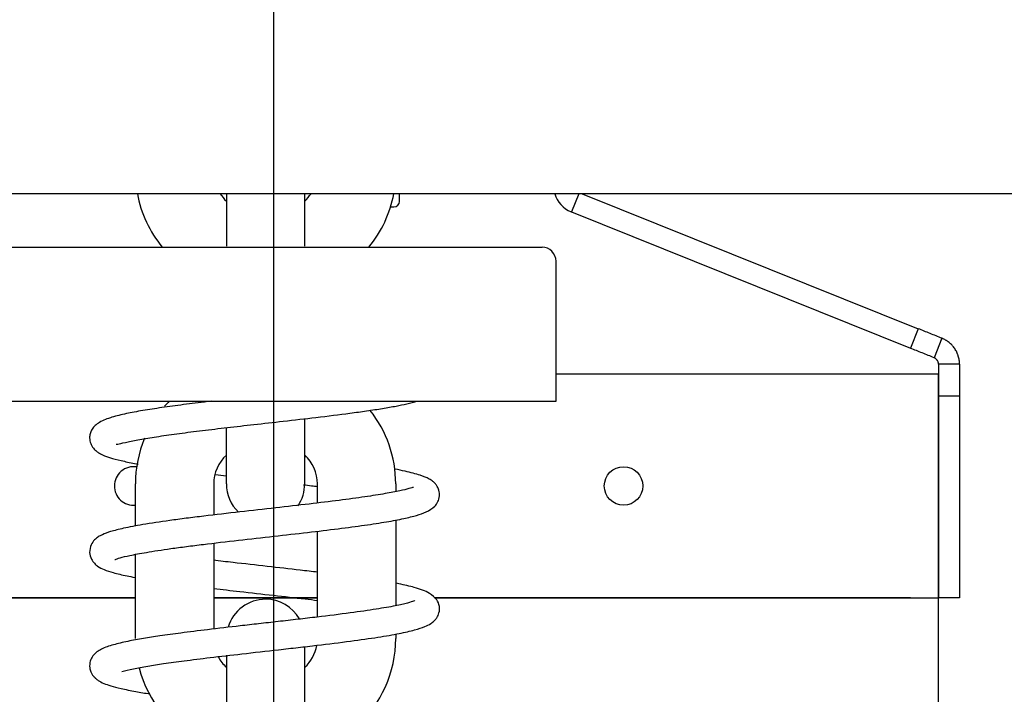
# Model space of a CAD drawing. Header units: millimetres. Extents: x -241 to 2698, y 66 to 2144.
# Tile 39 of 45: x 1449 to 1589, y 1303 to 1399. Entities that reach past the tile are written whole.
import ezdxf

# ---------------------------------------------------------------- set-up
doc = ezdxf.new("R2010")
doc.units = ezdxf.units.MM
doc.dimstyles.get("Standard").update_dxf_attribs({"dimtxt": 20, "dimasz": 10, "dimexe": 9, "dimexo": 9, "dimgap": 10, "dimtad": 0, "dimtih": 1, "dimtoh": 1, "dimdsep": 46, "dimtxsty": 'Standard', "dimcen": 0.09, "dimadec": 0, "dimazin": 0, "dimtfac": 1, "dimtofl": 0, "dimtmove": 0, "dimatfit": 3, "dimfxl": 0, "dimtolj": 1, "dimtzin": 0, "dimarcsym": 0})

# ---------------------------------------------------------------- blocks, each defined once
blk = doc.blocks.new('*D9')
at = {"color": 0, "lineweight": -2}
for p, q in [((851.42, 1694.59), (1066.31, 1694.59)), ((1057.31, 1684.59), (1057.31, 1366.76)), ((1057.31, 1008.94), (1057.31, 1326.76)), ((1474.71, 998.94), (1048.31, 998.94))]:
    blk.add_line(p, q, dxfattribs=at)
at = {"color": 0, "lineweight": 18}
for points in [[(1055.64, 1684.59), (1058.98, 1684.59), (1057.31, 1694.59)], [(1055.64, 1008.94), (1058.98, 1008.94), (1057.31, 998.94)]]:
    blk.add_solid(points, dxfattribs=at)
at = {"layer": 'Defpoints', "color": 0, "lineweight": 18}
for p in [(842.42, 1694.59), (1057.31, 1694.59), (1483.71, 998.94)]:
    blk.add_point(p, dxfattribs=at)
at = {"color": 0, "lineweight": 18, "insert": (1057.31, 1346.76), "char_height": 20, "attachment_point": 5}
blk.add_mtext('\\A1;695', dxfattribs=at)
blk = doc.blocks.new('*D15')
at = {"color": 0, "lineweight": -2}
for p, q in [((1484.86, 1654.05), (1484.86, 869.52)), ((1226.71, 1367.55), (1226.71, 869.52)), ((1236.71, 878.52), (1319.12, 878.52)), ((1474.86, 878.52), (1392.46, 878.52))]:
    blk.add_line(p, q, dxfattribs=at)
at = {"color": 0, "lineweight": 18}
for points in [[(1236.71, 880.19), (1236.71, 876.86), (1226.71, 878.52)], [(1474.86, 880.19), (1474.86, 876.86), (1484.86, 878.52)]]:
    blk.add_solid(points, dxfattribs=at)
at = {"layer": 'Defpoints', "color": 0, "lineweight": 18}
for p in [(1484.86, 1663.05), (1226.71, 1376.55), (1484.86, 878.52)]:
    blk.add_point(p, dxfattribs=at)
at = {"color": 0, "lineweight": 18, "insert": (1355.79, 878.52), "char_height": 20, "attachment_point": 5}
blk.add_mtext('\\A1;258', dxfattribs=at)
blk = doc.blocks.new('*D16')
at = {"color": 0, "lineweight": -2}
for p, q in [((1226.71, 1367.55), (1226.71, 825.55)), ((1819.71, 1367.55), (1819.71, 825.55)), ((1236.71, 834.55), (1486.55, 834.55)), ((1809.71, 834.55), (1559.88, 834.55))]:
    blk.add_line(p, q, dxfattribs=at)
at = {"color": 0, "lineweight": 18}
for points in [[(1236.71, 836.22), (1236.71, 832.89), (1226.71, 834.55)], [(1809.71, 836.22), (1809.71, 832.89), (1819.71, 834.55)]]:
    blk.add_solid(points, dxfattribs=at)
at = {"layer": 'Defpoints', "color": 0, "lineweight": 18}
for p in [(1226.71, 1376.55), (1819.71, 1376.55), (1226.71, 834.55)]:
    blk.add_point(p, dxfattribs=at)
at = {"color": 0, "lineweight": 18, "insert": (1523.21, 834.55), "char_height": 20, "attachment_point": 5}
blk.add_mtext('\\A1;593', dxfattribs=at)

msp = doc.modelspace()

# ---------------------------------------------------------------- linework, layer by layer
for p, q in [((1724.765, 1374.05), (1321.765, 1374.05)), ((1724.765, 1374.05), (1321.765, 1374.05)), ((1478.115, 1374.05), (1478.115, 1366.57)), ((1489.315, 1366.57), (1489.315, 1374.05)), ((1502.865, 1372.95), (1502.865, 1374.05)), ((1528.476, 1374.05), (1527.427, 1371.438)), ((1528.973, 1374.05), (1576.962, 1354.759)), ((1501.567, 1372.15), (1501.815, 1372.15)), ((1501.815, 1372.15), (1502.065, 1372.15)), ((1527.427, 1371.438), (1527.373, 1371.46)), ((1527.427, 1371.438), (1575.843, 1351.975)), ((1444.215, 1366.406), (1523.215, 1366.406)), ((1525.215, 1344.406), (1525.215, 1364.406)), ((1576.962, 1354.759), (1575.843, 1351.975)), ((1580.357, 1353.394), (1579.238, 1350.611)), ((1579.865, 1349.683), (1579.865, 1348.3)), ((1582.865, 1349.683), (1579.865, 1349.683)), ((1582.865, 1349.683), (1582.865, 1345.11)), ((1525.215, 1348.3), (1575.865, 1348.3)), ((1575.865, 1348.3), (1579.865, 1348.3)), ((1579.865, 1316.3), (1579.865, 1348.3)), ((1579.865, 1348.3), (1579.865, 1316.3)), ((1582.865, 1345.11), (1579.865, 1345.11)), ((1582.865, 1345.11), (1582.865, 1316.3)), ((1442.215, 1344.406), (1525.215, 1344.406)), ((1489.315, 1332.606), (1489.315, 1341.88)), ((1478.115, 1332.606), (1478.115, 1340.601)), ((1465.115, 1326.574), (1465.115, 1332.606)), ((1476.315, 1332.606), (1476.315, 1328.153)), ((1491.115, 1329.861), (1491.115, 1332.606)), ((1502.315, 1332.606), (1502.315, 1331.488)), ((1502.315, 1327.425), (1502.315, 1315.19)), ((1491.115, 1313.571), (1491.115, 1325.833)), ((1476.315, 1324.127), (1476.315, 1311.871)), ((1465.115, 1310.506), (1465.115, 1322.52)), ((1389.865, 1316.3), (1465.117, 1316.3)), ((1465.115, 1316.3), (1393.865, 1316.3)), ((1491.112, 1316.3), (1476.316, 1316.3)), ((1476.318, 1316.3), (1491.114, 1316.3)), ((1507.858, 1316.3), (1579.865, 1316.3)), ((1575.865, 1316.3), (1507.859, 1316.3)), ((1582.865, 1316.3), (1579.865, 1316.3)), ((1579.865, 923.3), (1579.865, 1316.3)), ((1502.315, 1311.141), (1502.315, 1310.506)), ((1489.315, 1299.306), (1489.315, 1309.375)), ((1478.115, 1308.147), (1478.115, 1299.306))]:
    msp.add_line(p, q)
msp.add_circle((1534.865, 1332.3), 2.75)
for centre, radius, start, end in [((1481.915, 1377.106), 16.8, 190.47937, 219.56203), ((1481.915, 1377.106), 5.6, 213.06515, 227.26687), ((1485.515, 1377.106), 5.6, 312.73312, 326.93484), ((1485.515, 1377.106), 16.8, 320.43797, 349.52062), ((1528.865, 1375.171), 4, 196.27702, 248.10025), ((1502.065, 1372.95), 0.8, 270, 0), ((1523.215, 1364.406), 2, 0, 90), ((1481.915, 1332.606), 16.8, 135.38109, 138.76172), ((1485.515, 1332.606), 16.8, 0, 38.66625), ((1481.915, 1332.606), 16.8, 157.08797, 180), ((1481.915, 1332.606), 5.6, 132.73312, 180), ((1485.515, 1332.606), 5.6, 0, 47.26688), ((1464.865, 1332.3), 2.75, 81.12938, 180), ((1464.865, 1332.3), 2.75, 180, 275.22), ((1483.715, 1332.606), 5.6, 180, 226.23047), ((1483.715, 1332.606), 5.6, 325.87593, 0), ((1483.715, 1310.506), 5.6, 90, 163.15454), ((1483.715, 1310.506), 5.6, 30.09657, 90), ((1485.515, 1310.506), 16.8, 311.45484, 0), ((1485.515, 1310.506), 5.6, 312.73312, 349.70062), ((1481.915, 1310.506), 5.6, 207.89016, 227.26687), ((1481.915, 1310.506), 16.8, 194.41688, 245.18953)]:
    msp.add_arc(centre, radius, start, end)
for points, knots in [([(1580.357, 1353.394), (1580.075, 1353.507), (1579.794, 1353.62), (1579.23, 1353.847), (1578.948, 1353.961), (1578.099, 1354.302), (1577.532, 1354.53), (1576.962, 1354.759)], [0, 0, 0, 0, 0.25, 0.25, 0.5, 0.5, 1, 1, 1, 1]), ([(1582.865, 1349.683), (1582.865, 1349.779), (1582.861, 1349.876), (1582.847, 1350.069), (1582.837, 1350.165), (1582.794, 1350.455), (1582.752, 1350.648), (1582.68, 1350.886), (1582.664, 1350.934), (1582.64, 1351.005), (1582.631, 1351.029), (1582.614, 1351.076), (1582.57, 1351.194), (1582.521, 1351.309), (1582.392, 1351.58), (1582.293, 1351.753), (1582.125, 1352.003), (1582.065, 1352.084), (1581.971, 1352.203), (1581.939, 1352.242), (1581.874, 1352.319), (1581.84, 1352.356), (1581.671, 1352.541), (1581.525, 1352.677), (1581.293, 1352.863), (1581.214, 1352.922), (1581.092, 1353.006), (1581.05, 1353.033), (1580.967, 1353.086), (1580.924, 1353.112), (1580.796, 1353.187), (1580.71, 1353.233), (1580.535, 1353.319), (1580.446, 1353.358), (1580.357, 1353.394)], [0, 0, 0, 0, 0.0625, 0.0625, 0.125, 0.125, 0.25, 0.25, 0.28125, 0.28125, 0.296875, 0.296875, 0.3125, 0.375, 0.375, 0.5, 0.5, 0.5625, 0.5625, 0.59375, 0.59375, 0.625, 0.625, 0.75, 0.75, 0.8125, 0.8125, 0.84375, 0.84375, 0.875, 0.875, 0.9375, 0.9375, 1, 1, 1, 1]), ([(1579.238, 1350.611), (1578.956, 1350.724), (1578.675, 1350.837), (1578.111, 1351.064), (1577.829, 1351.177), (1576.98, 1351.518), (1576.413, 1351.746), (1575.843, 1351.975)], [0, 0, 0, 0, 0.25, 0.25, 0.5, 0.5, 1, 1, 1, 1]), ([(1579.865, 1349.683), (1579.865, 1349.724), (1579.862, 1349.768), (1579.85, 1349.859), (1579.841, 1349.906), (1579.813, 1350.003), (1579.796, 1350.052), (1579.768, 1350.113), (1579.762, 1350.125), (1579.75, 1350.149), (1579.743, 1350.161), (1579.723, 1350.196), (1579.709, 1350.22), (1579.663, 1350.287), (1579.63, 1350.329), (1579.557, 1350.407), (1579.518, 1350.442), (1579.458, 1350.488), (1579.438, 1350.503), (1579.397, 1350.53), (1579.377, 1350.542), (1579.316, 1350.577), (1579.276, 1350.595), (1579.238, 1350.611)], [0, 0, 0, 0, 0.125, 0.125, 0.25, 0.25, 0.375, 0.375, 0.40625, 0.40625, 0.4375, 0.4375, 0.5, 0.5, 0.625, 0.625, 0.75, 0.75, 0.8125, 0.8125, 0.875, 0.875, 1, 1, 1, 1]), ([(1475.982, 1344.405), (1475.642, 1344.364), (1474.128, 1344.183), (1471.552, 1343.861), (1468.498, 1343.441), (1465.8, 1343.016), (1463.47, 1342.574), (1461.398, 1342.044), (1460.021, 1341.454), (1459.249, 1340.849), (1458.871, 1340.356), (1458.634, 1339.813), (1458.541, 1339.06), (1458.689, 1338.357), (1459.088, 1337.683), (1459.566, 1337.24), (1460.052, 1336.92), (1460.761, 1336.58), (1461.888, 1336.204), (1463.459, 1335.818), (1464.808, 1335.556), (1465.528, 1335.428)], [0, 0, 0, 0, 0.0229005, 0.103001, 0.1823783, 0.2609702, 0.3390077, 0.4216901, 0.5129241, 0.5560614, 0.5901952, 0.6153557, 0.6367311, 0.6662559, 0.6969267, 0.7247, 0.752086, 0.7989483, 0.8583411, 0.9301899, 1, 1, 1, 1]), ([(1475.982, 1344.405), (1475.642, 1344.364), (1474.128, 1344.183), (1471.552, 1343.861), (1468.498, 1343.441), (1465.8, 1343.016), (1463.47, 1342.574), (1461.398, 1342.044), (1460.021, 1341.454), (1459.249, 1340.849), (1458.871, 1340.356), (1458.634, 1339.813), (1458.541, 1339.06), (1458.689, 1338.357), (1459.088, 1337.683), (1459.566, 1337.24), (1460.052, 1336.92), (1460.761, 1336.58), (1461.888, 1336.204), (1463.459, 1335.818), (1464.808, 1335.556), (1465.528, 1335.428)], [0, 0, 0, 0, 0.0229005, 0.103001, 0.1823783, 0.2609702, 0.3390077, 0.4216901, 0.5129241, 0.5560614, 0.5901952, 0.6153557, 0.6367311, 0.6662559, 0.6969267, 0.7247, 0.752086, 0.7989483, 0.8583411, 0.9301899, 1, 1, 1, 1]), ([(1462.383, 1338.276), (1462.398, 1338.263), (1462.477, 1338.252), (1462.86, 1338.324), (1463.906, 1338.576), (1465.925, 1338.979), (1468.41, 1339.384), (1471.368, 1339.802), (1474.674, 1340.223), (1478.254, 1340.647), (1482.148, 1341.09), (1486.434, 1341.571), (1491.137, 1342.111), (1495.123, 1342.603), (1498.229, 1343.031), (1500.444, 1343.368), (1502.346, 1343.699), (1504.006, 1344.038), (1504.932, 1344.273), (1505.379, 1344.404), (1505.383, 1344.405)], [0, 0, 0, 0, 0.0193626, 0.0563853, 0.125503, 0.189078, 0.2523535, 0.3158031, 0.3795768, 0.4437171, 0.5086625, 0.5807523, 0.6621229, 0.7529191, 0.8019954, 0.8534823, 0.9031204, 0.9477945, 0.9995963, 1, 1, 1, 1]), ([(1462.383, 1338.276), (1462.398, 1338.263), (1462.477, 1338.252), (1462.86, 1338.324), (1463.906, 1338.576), (1465.925, 1338.979), (1468.41, 1339.384), (1471.368, 1339.802), (1474.674, 1340.223), (1478.254, 1340.647), (1482.148, 1341.09), (1486.434, 1341.571), (1491.137, 1342.111), (1495.123, 1342.603), (1498.229, 1343.031), (1500.444, 1343.368), (1502.346, 1343.699), (1504.006, 1344.038), (1504.932, 1344.273), (1505.379, 1344.404), (1505.383, 1344.405)], [0, 0, 0, 0, 0.0193626, 0.0563853, 0.125503, 0.189078, 0.2523535, 0.3158031, 0.3795768, 0.4437171, 0.5086625, 0.5807523, 0.6621229, 0.7529191, 0.8019954, 0.8534823, 0.9031204, 0.9477945, 0.9995963, 1, 1, 1, 1]), ([(1462.155, 1321.779), (1462.163, 1321.773), (1462.264, 1321.809), (1462.94, 1322.054), (1464.329, 1322.388), (1466.703, 1322.838), (1469.554, 1323.269), (1472.399, 1323.65), (1475.567, 1324.048), (1479.758, 1324.536), (1484.842, 1325.106), (1489.682, 1325.655), (1494.081, 1326.183), (1497.885, 1326.686), (1501.004, 1327.163), (1503.462, 1327.619), (1505.331, 1328.084), (1506.708, 1328.538), (1507.807, 1329.24), (1508.349, 1329.964), (1508.617, 1330.772), (1508.538, 1331.636), (1508.266, 1332.24), (1507.935, 1332.678), (1507.597, 1332.984), (1506.951, 1333.406), (1505.784, 1333.871), (1504.057, 1334.327), (1502.698, 1334.603), (1502.183, 1334.7)], [0, 0, 0, 0, 0.016074, 0.0498572, 0.091296, 0.1405151, 0.1975477, 0.2290154, 0.2608022, 0.3225563, 0.3820081, 0.4391296, 0.493894, 0.5462751, 0.5957366, 0.6414166, 0.6833774, 0.7221652, 0.7637746, 0.7857843, 0.8043823, 0.8194025, 0.8306717, 0.8415024, 0.8568807, 0.8784006, 0.9212642, 0.9718355, 1, 1, 1, 1]), ([(1462.155, 1321.779), (1462.163, 1321.773), (1462.264, 1321.809), (1462.94, 1322.054), (1464.329, 1322.388), (1466.703, 1322.838), (1469.554, 1323.269), (1472.399, 1323.65), (1475.567, 1324.048), (1479.758, 1324.536), (1484.842, 1325.106), (1489.682, 1325.655), (1494.081, 1326.183), (1497.885, 1326.686), (1501.004, 1327.163), (1503.462, 1327.619), (1505.331, 1328.084), (1506.708, 1328.538), (1507.807, 1329.24), (1508.349, 1329.964), (1508.617, 1330.772), (1508.538, 1331.636), (1508.266, 1332.24), (1507.935, 1332.678), (1507.597, 1332.984), (1506.951, 1333.406), (1505.784, 1333.871), (1504.057, 1334.327), (1502.698, 1334.603), (1502.183, 1334.7)], [0, 0, 0, 0, 0.016074, 0.0498573, 0.091296, 0.1405151, 0.1975477, 0.2290154, 0.2608022, 0.3225563, 0.3820081, 0.4391296, 0.493894, 0.5462751, 0.5957366, 0.6414166, 0.6833774, 0.7221652, 0.7637746, 0.7857843, 0.8043823, 0.8194025, 0.8306717, 0.8415024, 0.8568807, 0.8784006, 0.9212642, 0.9718355, 1, 1, 1, 1]), ([(1489.141, 1332.474), (1489.53, 1332.428), (1490.201, 1332.35), (1490.862, 1332.271), (1491.139, 1332.238)], [0, 0, 0, 0, 0.5764108, 1, 1, 1, 1]), ([(1489.141, 1332.474), (1489.53, 1332.428), (1490.201, 1332.35), (1490.862, 1332.271), (1491.139, 1332.238)], [0, 0, 0, 0, 0.5764108, 1, 1, 1, 1]), ([(1504.831, 1332.062), (1504.827, 1332.069), (1504.772, 1332.102), (1504.278, 1331.917), (1502.917, 1331.592), (1500.834, 1331.19), (1497.924, 1330.731), (1494.251, 1330.234), (1489.933, 1329.711), (1485.105, 1329.161), (1479.961, 1328.584), (1475.663, 1328.085), (1472.365, 1327.675), (1469.344, 1327.275), (1466.216, 1326.805), (1463.46, 1326.285), (1461.6, 1325.808), (1460.538, 1325.423), (1459.825, 1325.047), (1459.272, 1324.612), (1458.748, 1323.962), (1458.482, 1322.794), (1458.788, 1321.834), (1459.236, 1321.242), (1459.875, 1320.716), (1460.678, 1320.326), (1461.98, 1319.891), (1463.513, 1319.527), (1464.657, 1319.304), (1465.051, 1319.231)], [0, 0, 0, 0, 0.0057865, 0.0442429, 0.0850041, 0.1299329, 0.1789816, 0.2314087, 0.2864379, 0.3440921, 0.4043949, 0.4673711, 0.4999263, 0.5326126, 0.5924501, 0.6446241, 0.6891035, 0.7258207, 0.7469933, 0.766773, 0.7872723, 0.8082196, 0.8283539, 0.8460784, 0.8630228, 0.8959959, 0.9336536, 0.9781417, 1, 1, 1, 1]), ([(1504.831, 1332.062), (1504.827, 1332.069), (1504.772, 1332.102), (1504.278, 1331.917), (1502.917, 1331.592), (1500.834, 1331.19), (1497.924, 1330.731), (1494.251, 1330.234), (1489.933, 1329.711), (1485.105, 1329.161), (1479.961, 1328.584), (1475.663, 1328.085), (1472.365, 1327.675), (1469.344, 1327.275), (1466.216, 1326.805), (1463.46, 1326.285), (1461.6, 1325.808), (1460.538, 1325.423), (1459.825, 1325.047), (1459.272, 1324.612), (1458.748, 1323.962), (1458.482, 1322.794), (1458.788, 1321.834), (1459.236, 1321.242), (1459.875, 1320.716), (1460.678, 1320.326), (1461.98, 1319.891), (1463.513, 1319.527), (1464.657, 1319.304), (1465.051, 1319.231)], [0, 0, 0, 0, 0.0057865, 0.0442429, 0.0850041, 0.1299329, 0.1789816, 0.2314087, 0.2864379, 0.3440921, 0.4043949, 0.4673711, 0.4999263, 0.5326126, 0.5924501, 0.6446241, 0.6891035, 0.7258207, 0.7469933, 0.766773, 0.7872723, 0.8082196, 0.8283539, 0.8460784, 0.8630228, 0.8959959, 0.9336536, 0.9781417, 1, 1, 1, 1]), ([(1491.163, 1319.977), (1490.343, 1320.074), (1487.981, 1320.35), (1483.897, 1320.811), (1479.707, 1321.282), (1477.191, 1321.575), (1476.278, 1321.684)], [0, 0, 0, 0, 0.1709061, 0.4834577, 0.808331, 1, 1, 1, 1]), ([(1491.163, 1319.977), (1490.343, 1320.074), (1487.981, 1320.35), (1483.897, 1320.811), (1479.707, 1321.282), (1477.191, 1321.575), (1476.278, 1321.684)], [0, 0, 0, 0, 0.1709061, 0.4834577, 0.808331, 1, 1, 1, 1]), ([(1463.18, 1305.812), (1463.181, 1305.812), (1463.63, 1305.932), (1464.682, 1306.169), (1466.751, 1306.547), (1469.205, 1306.929), (1472.163, 1307.336), (1475.906, 1307.802), (1480.478, 1308.331), (1484.775, 1308.813), (1488.368, 1309.221), (1491.879, 1309.63), (1495.834, 1310.119), (1499.78, 1310.68), (1502.829, 1311.208), (1505.011, 1311.705), (1506.401, 1312.147), (1507.248, 1312.57), (1507.762, 1312.943), (1508.239, 1313.509), (1508.578, 1314.251), (1508.588, 1315.303), (1508.189, 1316.117), (1507.256, 1316.95), (1506.175, 1317.421), (1504.776, 1317.874), (1503.442, 1318.179), (1502.49, 1318.364), (1502.351, 1318.391)], [0, 0, 0, 0, 0.0001002, 0.0491126, 0.0928478, 0.1325125, 0.1774204, 0.2292935, 0.2881669, 0.3540772, 0.3895356, 0.4243577, 0.4902775, 0.551411, 0.6077662, 0.6593311, 0.7039868, 0.7372632, 0.7592699, 0.7710669, 0.7868451, 0.8079973, 0.8389097, 0.8792905, 0.9116312, 0.943199, 0.9917812, 1, 1, 1, 1]), ([(1463.18, 1305.812), (1463.181, 1305.812), (1463.63, 1305.932), (1464.682, 1306.169), (1466.751, 1306.547), (1469.205, 1306.929), (1472.163, 1307.336), (1475.906, 1307.802), (1480.478, 1308.331), (1484.775, 1308.813), (1488.368, 1309.221), (1491.879, 1309.63), (1495.834, 1310.119), (1499.78, 1310.68), (1502.829, 1311.208), (1505.011, 1311.705), (1506.401, 1312.147), (1507.248, 1312.57), (1507.762, 1312.943), (1508.239, 1313.509), (1508.578, 1314.251), (1508.588, 1315.303), (1508.189, 1316.117), (1507.256, 1316.95), (1506.175, 1317.421), (1504.776, 1317.874), (1503.442, 1318.179), (1502.49, 1318.364), (1502.351, 1318.391)], [0, 0, 0, 0, 0.0001002, 0.0491126, 0.0928478, 0.1325125, 0.1774204, 0.2292935, 0.2881669, 0.3540772, 0.3895356, 0.4243577, 0.4902775, 0.551411, 0.6077662, 0.6593311, 0.7039868, 0.7372632, 0.7592699, 0.7710669, 0.7868451, 0.8079973, 0.8389097, 0.8792905, 0.9116312, 0.943199, 0.9917812, 1, 1, 1, 1]), ([(1476.293, 1317.656), (1477.515, 1317.511), (1480.337, 1317.185), (1484.777, 1316.687), (1488.507, 1316.263), (1490.568, 1316.02), (1491.157, 1315.949)], [0, 0, 0, 0, 0.2537237, 0.5711284, 0.8755041, 1, 1, 1, 1]), ([(1476.293, 1317.656), (1477.515, 1317.511), (1480.337, 1317.185), (1484.777, 1316.687), (1488.507, 1316.263), (1490.568, 1316.02), (1491.157, 1315.949)], [0, 0, 0, 0, 0.2537237, 0.5711284, 0.8755041, 1, 1, 1, 1]), ([(1505.038, 1315.916), (1505.03, 1315.921), (1504.847, 1315.831), (1504.016, 1315.559), (1502.276, 1315.16), (1499.551, 1314.684), (1495.793, 1314.145), (1491.883, 1313.658), (1488.349, 1313.245), (1485.547, 1312.926), (1482.776, 1312.614), (1479.375, 1312.23), (1475.568, 1311.79), (1471.721, 1311.312), (1468.682, 1310.895), (1466.169, 1310.505), (1463.897, 1310.093), (1461.823, 1309.597), (1460.331, 1309.088), (1459.198, 1308.358), (1458.62, 1307.3), (1458.534, 1306.499), (1458.698, 1305.83), (1458.886, 1305.446), (1459.043, 1305.223), (1459.119, 1305.13), (1459.183, 1305.058), (1459.247, 1304.993), (1459.307, 1304.937), (1459.364, 1304.884), (1459.549, 1304.723), (1459.607, 1304.663), (1459.949, 1304.396), (1460.51, 1304.113), (1461.611, 1303.728), (1463.093, 1303.344), (1464.984, 1302.961), (1466.482, 1302.706), (1467.188, 1302.593)], [0, 0, 0, 0, 0.0215136, 0.0582253, 0.103397, 0.1534204, 0.2083025, 0.2680313, 0.2997654, 0.3322954, 0.3634984, 0.3930647, 0.4471898, 0.4947197, 0.5356042, 0.5714238, 0.6104859, 0.6541517, 0.7012944, 0.742866, 0.761476, 0.781184, 0.7910293, 0.7979209, 0.8002732, 0.8012196, 0.8020473, 0.8035082, 0.8042105, 0.8049308, 0.8065248, 0.8163447, 0.8267633, 0.8620557, 0.8921411, 0.927403, 0.9677282, 1, 1, 1, 1]), ([(1505.038, 1315.916), (1505.03, 1315.921), (1504.847, 1315.831), (1504.016, 1315.559), (1502.276, 1315.16), (1499.551, 1314.684), (1495.793, 1314.145), (1491.883, 1313.658), (1488.349, 1313.245), (1485.547, 1312.926), (1482.776, 1312.614), (1479.375, 1312.23), (1475.568, 1311.79), (1471.721, 1311.312), (1468.682, 1310.895), (1466.169, 1310.505), (1463.897, 1310.093), (1461.823, 1309.597), (1460.331, 1309.088), (1459.198, 1308.358), (1458.62, 1307.3), (1458.534, 1306.499), (1458.698, 1305.83), (1458.886, 1305.446), (1459.043, 1305.223), (1459.119, 1305.13), (1459.183, 1305.058), (1459.247, 1304.993), (1459.307, 1304.937), (1459.364, 1304.884), (1459.549, 1304.723), (1459.607, 1304.663), (1459.949, 1304.396), (1460.51, 1304.113), (1461.611, 1303.728), (1463.093, 1303.344), (1464.984, 1302.961), (1466.482, 1302.706), (1467.188, 1302.593)], [0, 0, 0, 0, 0.0215136, 0.0582253, 0.103397, 0.1534204, 0.2083025, 0.2680313, 0.2997654, 0.3322954, 0.3634984, 0.3930646, 0.4471898, 0.4947197, 0.5356042, 0.5714238, 0.6104859, 0.6541517, 0.7012944, 0.742866, 0.761476, 0.781184, 0.7910293, 0.7979209, 0.8002732, 0.8012196, 0.8020473, 0.8035082, 0.8042105, 0.8049308, 0.8065248, 0.8163447, 0.8267633, 0.8620557, 0.8921411, 0.927403, 0.9677282, 1, 1, 1, 1])]:
    msp.add_open_spline(points, degree=3, knots=knots)
for points in [[(1489.55, 1336.452), (1489.477, 1336.46), (1489.405, 1336.468), (1489.332, 1336.477)], [(1489.55, 1336.452), (1489.477, 1336.46), (1489.405, 1336.468), (1489.332, 1336.477)], [(1476.542, 1333.911), (1477.058, 1333.851), (1477.579, 1333.79), (1478.105, 1333.729)], [(1476.542, 1333.911), (1477.058, 1333.851), (1477.579, 1333.79), (1478.105, 1333.729)]]:
    msp.add_open_spline(points, degree=3)

# ---------------------------------------------------------------- dimensions: what is measured, and where the dimension line sits
at = {"lineweight": 18}
dim = msp.add_linear_dim(base=(1057.311, 1694.589), p1=(1483.715, 998.937), p2=(842.418, 1694.589), angle=90, text='695', dimstyle='Standard', dxfattribs=at)
dim.commit()
dim.dimension.update_dxf_attribs({"geometry": '*D9', "text_midpoint": (1057.311, 1346.763)})
dim = msp.add_linear_dim(base=(1484.865, 878.525), p1=(1226.715, 1376.55), p2=(1484.865, 1663.05), text='258', dimstyle='Standard', dxfattribs=at)
dim.commit()
dim.dimension.update_dxf_attribs({"geometry": '*D15', "text_midpoint": (1355.79, 878.525)})
dim = msp.add_linear_dim(base=(1226.715, 834.553), p1=(1819.715, 1376.55), p2=(1226.715, 1376.55), dimstyle='Standard', dxfattribs=at)
dim.commit()
dim.dimension.update_dxf_attribs({"geometry": '*D16', "text_midpoint": (1523.215, 834.553)})

doc.saveas('drawing.dxf')
